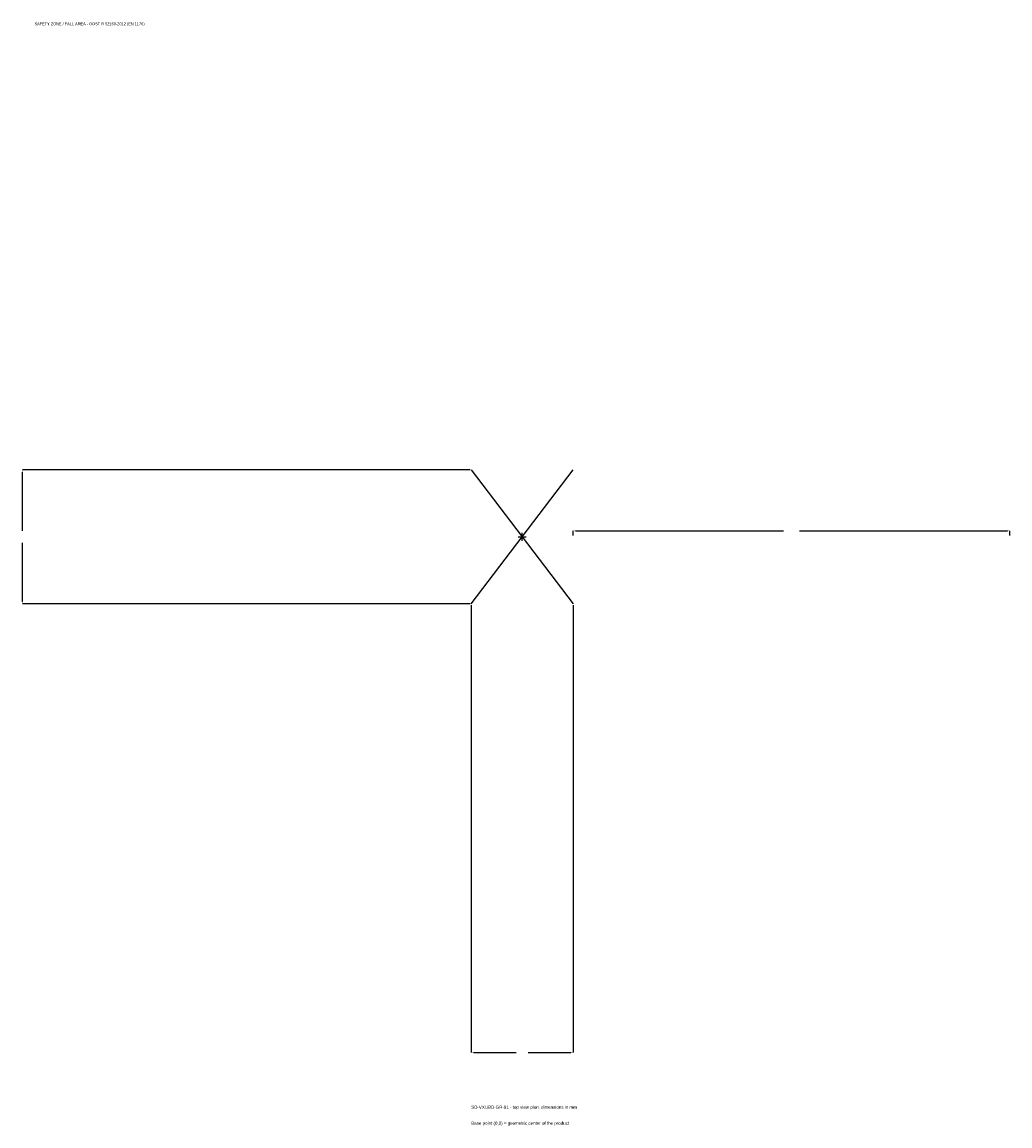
# Model space of a CAD drawing. Extents: x -1718 to 1675, y -2024 to 1768.
import ezdxf

# ---------------------------------------------------------------- set-up
doc = ezdxf.new("R2010")
doc.units = 0
for name, color, linetype in [('GP_MAF_zona_bezopasnosti', 1, 'Continuous'), ('ZSK_DANNYE', 3, 'Continuous'), ('ZSK_KONTUR', 7, 'Continuous'), ('ZSK_RAZMERY', 8, 'Continuous')]:
    doc.layers.add(name, color=color, linetype=linetype)
doc.dimstyles.new('ORION', dxfattribs={"dimtxt": 13.8, "dimasz": 8.28, "dimexe": 1.25, "dimexo": 4.14, "dimtad": 1, "dimcen": 2.5, "dimazin": 3, "dimtfac": 1, "dimtmove": 0, "dimatfit": 3})

# ---------------------------------------------------------------- blocks, each defined once
blk = doc.blocks.new('_CLOSEDFILLED')
at = {"color": 0, "linetype": 'BYBLOCK'}
blk.add_solid([(-1, 0.16), (0, 0), (-1, -0.16)], dxfattribs=at)
blk = doc.blocks.new('*D1')
for p, q in [((-175, -234.14), (-175, -1771.4)), ((175, -234.14), (175, -1771.4)), ((-166.72, -1771.4), (-20.7, -1771.4)), ((20.7, -1771.4), (166.72, -1771.4))]:
    blk.add_line(p, q)
at = {"layer": 'Defpoints'}
for p in [(-175, -230), (175, -230), (-175, -1771.4)]:
    blk.add_point(p, dxfattribs=at)
at = {"layer": 'ZSK_RAZMERY', "xscale": 8.28, "yscale": 8.28, "rotation": 180}
blk.add_blockref('_CLOSEDFILLED', (-175, -1771.4), dxfattribs=at)
at = {"layer": 'ZSK_RAZMERY', "xscale": 8.28, "yscale": 8.28}
blk.add_blockref('_CLOSEDFILLED', (175, -1771.4), dxfattribs=at)
blk = doc.blocks.new('*D2')
for p, q in [((-179.14, 230), (-1716.4, 230)), ((-1716.4, 20.7), (-1716.4, 221.72)), ((-1716.4, -221.72), (-1716.4, -20.7)), ((-179.14, -230), (-1716.4, -230))]:
    blk.add_line(p, q)
at = {"layer": 'Defpoints'}
for p in [(-175, 230), (-1716.4, -230), (-175, -230)]:
    blk.add_point(p, dxfattribs=at)
at = {"layer": 'ZSK_RAZMERY', "xscale": 8.28, "yscale": 8.28}
for p, rotation in [((-1716.4, 230), 90), ((-1716.4, -230), 270)]:
    blk.add_blockref('_CLOSEDFILLED', p, dxfattribs=dict(at, rotation=rotation))
blk = doc.blocks.new('*D3')
for p, q in [((175, 4.14), (175, 20.7)), ((183.28, 20.7), (897.4, 20.7)), ((952.6, 20.7), (1666.72, 20.7)), ((1675, 4.14), (1675, 20.7))]:
    blk.add_line(p, q)
at = {"layer": 'Defpoints'}
for p in [(175, 20.7), (175, 0), (1675, 0)]:
    blk.add_point(p, dxfattribs=at)
at = {"layer": 'ZSK_RAZMERY', "xscale": 8.28, "yscale": 8.28, "rotation": 180}
blk.add_blockref('_CLOSEDFILLED', (175, 20.7), dxfattribs=at)
at = {"layer": 'ZSK_RAZMERY', "xscale": 8.28, "yscale": 8.28}
blk.add_blockref('_CLOSEDFILLED', (1675, 20.7), dxfattribs=at)
blk = doc.blocks.new('B1')
at = {"layer": 'ZSK_KONTUR'}
for p, q in [((-175, -230), (175, 230)), ((-175, 230), (175, -230))]:
    blk.add_line(p, q, dxfattribs=at)
at = {"layer": 'ZSK_RAZMERY'}
for p, q in [((-14, 0), (14, 0)), ((0, -14), (0, 14))]:
    blk.add_line(p, q, dxfattribs=at)
at = {"layer": 'GP_MAF_zona_bezopasnosti', "color": 1}
blk.add_text('SAFETY ZONE / FALL AREA - GOST R 52169-2012 (EN 1176)', height=9.66, dxfattribs=at).set_placement((-1675, 1757.6))
at = {"layer": 'ZSK_RAZMERY'}
dim = blk.add_linear_dim(base=(-1716.4, -230), p1=(-175, -230), p2=(-175, 230), angle=90, dimstyle='ORION', dxfattribs=at)
dim.commit()
dim.dimension.update_dxf_attribs({"geometry": '*D2', "text_midpoint": (-1716.4, 0)})
for base, p1, p2, picture, middle in [((175, 20.7), (175, 0), (1675, 0), '*D3', (925, 20.7)), ((-175, -1771.4), (-175, -230), (175, -230), '*D1', (0, -1771.4))]:
    dim = blk.add_linear_dim(base=base, p1=p1, p2=p2, dimstyle='ORION', dxfattribs=at)
    dim.commit()
    dim.dimension.update_dxf_attribs({"geometry": picture, "text_midpoint": middle})

msp = doc.modelspace()

# ---------------------------------------------------------------- block references
msp.add_blockref('B1', (0, 0))

# ---------------------------------------------------------------- texts
at = {"layer": 'ZSK_DANNYE', "color": 3}
msp.add_text('SD-VXUBD-GR-91 - top view plan, dimensions in mm', height=11.04, dxfattribs=at).set_placement((-175, -1964.6))
at = {"layer": 'ZSK_DANNYE', "color": 7}
msp.add_text('Base point (0,0) = geometric center of the product', height=11.04, dxfattribs=at).set_placement((-175, -2019.8))

doc.saveas('drawing.dxf')
